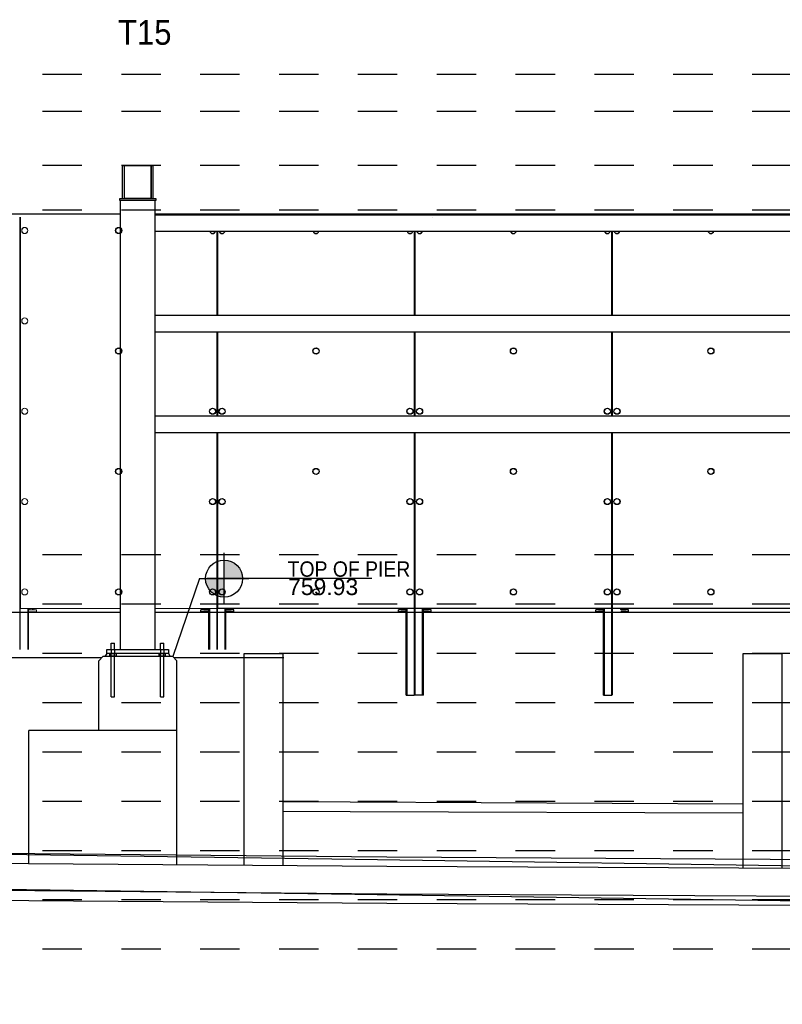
# Paper-space layout 'Layout1' of a CAD drawing. Header units: feet. Extents: x -0.7 to 16.3, y -0.3 to 10.7.
# Tile 32 of 35: x 10.4 to 12.3, y 6.8 to 9.3. Entities that reach past the tile are written whole.
import ezdxf
from ezdxf import colors
from ezdxf.entities.mleader import LeaderData, LeaderLine
from ezdxf.enums import TextEntityAlignment as Align
from ezdxf.math import Vec2, Vec3

# ---------------------------------------------------------------- set-up
doc = ezdxf.new("R2010")
doc.units = ezdxf.units.FT
doc.header["$LTSCALE"] = 0.1
doc.header["$MEASUREMENT"] = 0
doc.linetypes.add('Back Elevation$0$DASHED', pattern=[0.75, 0.5, -0.25])
doc.layers.get('0').update_dxf_attribs({"color": 252})
doc.layers.add('Back Elevation$0$BR_P_Slab_Object', color=3, linetype='Continuous', lineweight=30)
doc.layers.add('Back Elevation$0$SC_Scratch8', color=250, linetype='Continuous', lineweight=0)
for name, color, linetype in [('Back Elevation$0$L-ANNO-ELEVATION', 252, 'Back Elevation$0$DASHED'), ('Back Elevation$0$L-ANNO-NOTE', 30, 'Continuous'), ('Back Elevation$0$L-ANNO-SCREEN', 252, 'Continuous'), ('Back Elevation$0$L-DETL-ANNO', 190, 'Continuous'), ('Back Elevation$0$L-DETL-LINE-.25', 2, 'Continuous'), ('Back Elevation$0$L-SITE-FOUNDATION', 1, 'Continuous'), ('Back Elevation$0$L-SITE-PLANTER', 30, 'Continuous'), ('Back Elevation$0$L-SITE-SOIL', 1, 'Continuous'), ('Back Elevation$0$L-SITE-STEEL COLUMN', 3, 'Continuous')]:
    doc.layers.add(name, color=color, linetype=linetype)
doc.styles.add('Back Elevation$0$ARIAL', font='arial.ttf', dxfattribs={"width": 0.9})
doc.styles.add('Back Elevation$0$Standard', font='arial.ttf')

# ---------------------------------------------------------------- blocks, each defined once
blk = doc.blocks.new('*U34')
h = blk.add_hatch(color=11)
h.dxf.hatch_style = 1
h.paths.add_polyline_path([(0, 0.0938), (0, 0), (0.0938, 0, 0.414214)])
h.paths.add_polyline_path([(0, 0), (-0.0938, 0, 0.414214), (0, -0.0938)])
for points in [[(0, 0), (0, 0.1313)], [(0, -0.125), (0, 0.125)], [(-0.125, 0), (0.125, 0)], [(0, 0), (-0.0875, 0)], [(0.75, 0), (0, 0)]]:
    blk.add_lwpolyline(points)
blk.add_circle((0, 0), 0.0938)
at = {"color": 11, "style": 'Back Elevation$0$ARIAL'}
blk.add_attdef('SPOTELEV', text='', height=0.125, dxfattribs=at).set_placement((0.5037, 0), align=Align.BOTTOM_CENTER)
blk = doc.blocks.new('Back Elevation')
at = {"layer": 'Back Elevation$0$BR_P_Slab_Object', "flags": 128}
for points in [[(1085.89, -176.87), (1011.34, -176.39), (891.34, -175.86), (771.33, -174.97), (651.33, -173.96), (531.33, -173.06), (411.33, -172.53), (291.33, -170.8), (171.33, -170.51), (-77.23, -169.17)], [(1085.89, -185.87), (1011.35, -185.39), (891.35, -184.86), (771.35, -183.97), (651.35, -182.96), (531.34, -182.06), (411.34, -181.53), (291.34, -179.8), (171.34, -179.51), (-77.23, -178.17)]]:
    blk.add_lwpolyline(points, dxfattribs=at)
at = {"layer": 'Back Elevation$0$L-ANNO-ELEVATION'}
for points in [[(1085.89, 17.02), (-77.23, 17.02)], [(1085.89, 8.02), (-77.23, 8.02)], [(1085.89, -5.18), (-77.23, -5.18)], [(1085.89, -15.98), (-77.23, -15.98)], [(1085.89, -99.98), (-77.23, -99.98)], [(1085.89, -111.98), (-77.23, -111.98)], [(1085.89, -123.98), (-77.23, -123.98)], [(1085.89, -135.98), (-77.23, -135.98)], [(1085.89, -147.98), (-77.23, -147.98)], [(1085.89, -159.98), (-77.23, -159.98)], [(1085.89, -171.98), (-77.23, -171.98)], [(1085.89, -183.98), (-77.23, -183.98)], [(1085.89, -195.98), (-77.23, -195.98)]]:
    blk.add_lwpolyline(points, dxfattribs=at)
at = {"layer": 'Back Elevation$0$L-ANNO-SCREEN', "linetype": 'Continuous', "lineweight": 0, "ltscale": 12}
for p, q in [((681.5, -17), (826.43, -17)), ((797.57, -16.89), (826.43, -16.89)), ((801.95, -123.02), (801.95, -17.72)), ((802.04, -17.73), (802.07, -17.73)), ((802.04, -17.73), (802.04, -18.48)), ((802.07, -18.48), (802.04, -18.48)), ((802.07, -123.02), (802.07, -17.72)), ((802.1, -112.97), (802.1, -17.72)), ((834.93, -16.89), (902.57, -16.89)), ((834.93, -17), (902.57, -17)), ((826.43, -112.97), (802.1, -112.97)), ((803.88, -123.02), (803.88, -112.97)), ((803.89, -123.02), (803.89, -112.97)), ((803.99, -123.02), (803.99, -112.97)), ((804, -123.02), (804, -112.97)), ((804.1, -123.02), (804.1, -112.97)), ((804.1, -123.02), (804.1, -112.97)), ((806.01, -113.35), (804.1, -113.35)), ((806.01, -113.85), (804.1, -113.85)), ((804.11, -112.97), (804.11, -113.28)), ((804.2, -113.33), (804.13, -113.29)), ((804.2, -113.33), (804.26, -113.33)), ((804.26, -113.33), (804.73, -113.33)), ((804.39, -113.35), (804.39, -113.33)), ((804.39, -113.97), (804.39, -113.85)), ((804.4, -112.97), (804.4, -113.28)), ((804.73, -113.33), (805.23, -113.33)), ((805.05, -112.97), (805.05, -113.28)), ((805.14, -113.33), (805.14, -113.35)), ((805.14, -113.85), (805.14, -113.97)), ((805.23, -113.33), (805.32, -113.33)), ((805.39, -113.29), (805.32, -113.33)), ((805.39, -113.29), (805.41, -113.28)), ((805.41, -112.97), (805.41, -113.28)), ((806.01, -113.85), (806.01, -113.35)), ((849.98, -112.97), (834.93, -112.97))]:
    blk.add_line(p, q, dxfattribs=at)
at = {"layer": 'Back Elevation$0$L-ANNO-SCREEN'}
for p, q in [((875.8, -16.89), (877.95, -16.89)), ((875.8, -16.89), (875.8, -17)), ((875.8, -17), (877.95, -17)), ((882.68, -16.89), (987.5, -16.89)), ((882.68, -17), (987.5, -17)), ((902.57, -16.89), (902.57, -17)), ((902.57, -17.7), (902.57, -17.72)), ((987.5, -16.89), (1085.89, -16.89)), ((987.5, -16.89), (987.5, -17)), ((849.98, -21.2), (849.98, -41.7)), ((850.01, -41.7), (850.01, -21.2)), ((850.14, -41.7), (850.14, -21.2)), ((850.17, -41.7), (850.17, -21.2)), ((898.04, -21.2), (898.04, -41.7)), ((898.07, -41.7), (898.07, -21.2)), ((898.2, -41.7), (898.2, -21.2)), ((898.23, -41.7), (898.23, -21.2)), ((946.1, -21.2), (946.1, -41.7)), ((946.14, -41.7), (946.14, -21.2)), ((946.26, -41.7), (946.26, -21.2)), ((946.29, -41.7), (946.29, -21.2)), ((849.98, -45.7), (849.98, -66.2)), ((850.01, -66.2), (850.01, -45.7)), ((850.14, -66.2), (850.14, -45.7)), ((850.17, -66.2), (850.17, -45.7)), ((898.04, -45.7), (898.04, -66.2)), ((898.07, -66.2), (898.07, -45.7)), ((898.2, -66.2), (898.2, -45.7)), ((898.23, -66.2), (898.23, -45.7)), ((946.1, -45.7), (946.1, -66.2)), ((946.14, -66.2), (946.14, -45.7)), ((946.26, -66.2), (946.26, -45.7)), ((946.29, -66.2), (946.29, -45.7)), ((849.98, -70.2), (849.98, -112.97)), ((850.01, -123.02), (850.01, -70.2)), ((850.14, -123.02), (850.14, -70.2)), ((850.17, -112.97), (850.17, -70.2)), ((898.04, -70.2), (898.04, -112.97)), ((898.07, -134.1), (898.07, -70.2)), ((898.2, -134.1), (898.2, -70.2)), ((898.23, -112.97), (898.23, -70.2)), ((946.1, -70.2), (946.1, -112.97)), ((946.14, -134.1), (946.14, -70.2)), ((946.26, -134.1), (946.26, -70.2)), ((946.29, -112.97), (946.29, -70.2)), ((826.43, -113.98), (681.5, -113.98)), ((1085.89, -113.97), (834.93, -113.98)), ((846.07, -113.85), (846.07, -113.35)), ((847.98, -113.35), (846.07, -113.35)), ((847.98, -113.85), (846.07, -113.85)), ((846.68, -112.97), (846.68, -113.28)), ((846.76, -113.33), (846.69, -113.29)), ((846.76, -113.33), (846.82, -113.33)), ((846.82, -113.33), (847.29, -113.33)), ((846.95, -113.35), (846.95, -113.33)), ((846.95, -113.97), (846.95, -113.85)), ((846.97, -112.97), (846.97, -113.28)), ((847.29, -113.33), (847.79, -113.33)), ((847.62, -112.97), (847.62, -113.28)), ((847.7, -113.33), (847.7, -113.35)), ((847.7, -113.85), (847.7, -113.97)), ((847.79, -113.33), (847.89, -113.33)), ((847.95, -113.29), (847.89, -113.33)), ((847.95, -113.29), (847.97, -113.28)), ((847.97, -112.97), (847.97, -113.28)), ((847.98, -123.02), (847.98, -112.97)), ((847.99, -123.02), (847.99, -112.97)), ((848.09, -123.02), (848.09, -112.97)), ((848.1, -123.02), (848.1, -112.97)), ((848.19, -123.02), (848.19, -112.97)), ((848.2, -123.02), (848.2, -112.97)), ((898.04, -112.97), (850.17, -112.97)), ((851.94, -123.02), (851.94, -112.97)), ((851.95, -123.02), (851.95, -112.97)), ((852.05, -123.02), (852.05, -112.97)), ((852.06, -123.02), (852.06, -112.97)), ((852.16, -123.02), (852.16, -112.97)), ((852.17, -123.02), (852.17, -112.97)), ((854.07, -113.35), (852.17, -113.35)), ((854.07, -113.85), (852.17, -113.85)), ((852.18, -112.97), (852.18, -113.28)), ((852.26, -113.33), (852.19, -113.29)), ((852.26, -113.33), (852.32, -113.33)), ((852.32, -113.33), (852.79, -113.33)), ((852.45, -113.35), (852.45, -113.33)), ((852.45, -113.97), (852.45, -113.85)), ((852.47, -112.97), (852.47, -113.28)), ((852.79, -113.33), (853.29, -113.33)), ((853.12, -112.97), (853.12, -113.28)), ((853.2, -113.33), (853.2, -113.35)), ((853.2, -113.85), (853.2, -113.97)), ((853.29, -113.33), (853.39, -113.33)), ((853.45, -113.29), (853.39, -113.33)), ((853.45, -113.29), (853.47, -113.28)), ((853.47, -112.97), (853.47, -113.28)), ((854.07, -113.85), (854.07, -113.35)), ((894.14, -113.85), (894.14, -113.35)), ((896.04, -113.35), (894.14, -113.35)), ((896.04, -113.85), (894.14, -113.85)), ((894.74, -112.97), (894.74, -113.28)), ((894.82, -113.33), (894.76, -113.29)), ((894.82, -113.33), (894.88, -113.33)), ((894.88, -113.33), (895.35, -113.33)), ((895.01, -113.35), (895.01, -113.33)), ((895.01, -113.97), (895.01, -113.85)), ((895.03, -112.97), (895.03, -113.28)), ((895.35, -113.33), (895.86, -113.33)), ((895.68, -112.97), (895.68, -113.28)), ((895.76, -113.33), (895.76, -113.35)), ((895.76, -113.85), (895.76, -113.97)), ((895.86, -113.33), (895.95, -113.33)), ((896.02, -113.29), (895.95, -113.33)), ((896.02, -113.29), (896.03, -113.28)), ((896.03, -112.97), (896.03, -113.28)), ((896.04, -134.1), (896.04, -112.97)), ((896.05, -134.1), (896.05, -112.97)), ((896.15, -134.1), (896.15, -112.97)), ((896.16, -134.1), (896.16, -112.97)), ((896.25, -134.1), (896.25, -112.97)), ((896.26, -134.1), (896.26, -112.97)), ((946.1, -112.97), (898.23, -112.97)), ((900.01, -134.1), (900.01, -112.97)), ((900.02, -134.1), (900.02, -112.97)), ((900.11, -134.1), (900.11, -112.97)), ((900.12, -134.1), (900.12, -112.97)), ((900.22, -134.1), (900.22, -112.97)), ((900.23, -134.1), (900.23, -112.97)), ((902.14, -113.35), (900.23, -113.35)), ((902.14, -113.85), (900.23, -113.85)), ((900.24, -112.97), (900.24, -113.28)), ((900.32, -113.33), (900.26, -113.29)), ((900.32, -113.33), (900.38, -113.33)), ((900.38, -113.33), (900.85, -113.33)), ((900.51, -113.35), (900.51, -113.33)), ((900.51, -113.97), (900.51, -113.85)), ((900.53, -112.97), (900.53, -113.28)), ((900.85, -113.33), (901.36, -113.33)), ((901.18, -112.97), (901.18, -113.28)), ((901.26, -113.33), (901.26, -113.35)), ((901.26, -113.85), (901.26, -113.97)), ((901.36, -113.33), (901.45, -113.33)), ((901.52, -113.29), (901.45, -113.33)), ((901.52, -113.29), (901.53, -113.28)), ((901.53, -112.97), (901.53, -113.28)), ((902.14, -113.85), (902.14, -113.35)), ((942.2, -113.85), (942.2, -113.35)), ((944.1, -113.35), (942.2, -113.35)), ((944.1, -113.85), (942.2, -113.85)), ((942.8, -112.97), (942.8, -113.28)), ((942.89, -113.33), (942.82, -113.29)), ((942.89, -113.33), (942.95, -113.33)), ((942.95, -113.33), (943.42, -113.33)), ((943.07, -113.35), (943.07, -113.33)), ((943.07, -113.97), (943.07, -113.85)), ((943.09, -112.97), (943.09, -113.28)), ((943.42, -113.33), (943.92, -113.33)), ((943.74, -112.97), (943.74, -113.28)), ((943.82, -113.33), (943.82, -113.35)), ((943.82, -113.85), (943.82, -113.97)), ((943.92, -113.33), (944.01, -113.33)), ((944.08, -113.29), (944.01, -113.33)), ((944.08, -113.29), (944.1, -113.28)), ((944.1, -112.97), (944.1, -113.28)), ((944.1, -134.1), (944.1, -112.97)), ((944.11, -134.1), (944.11, -112.97)), ((944.21, -134.1), (944.21, -112.97)), ((944.22, -134.1), (944.22, -112.97)), ((944.32, -134.1), (944.32, -112.97)), ((944.33, -134.1), (944.33, -112.97)), ((994.17, -112.97), (946.29, -112.97)), ((950.2, -113.35), (948.29, -113.35)), ((950.2, -113.85), (948.29, -113.85)), ((948.3, -112.97), (948.3, -113.28)), ((948.39, -113.33), (948.32, -113.29)), ((948.39, -113.33), (948.45, -113.33)), ((948.45, -113.33), (948.92, -113.33)), ((948.57, -113.35), (948.57, -113.33)), ((948.57, -113.97), (948.57, -113.85)), ((948.59, -112.97), (948.59, -113.28)), ((948.92, -113.33), (949.42, -113.33)), ((949.24, -112.97), (949.24, -113.28)), ((949.32, -113.33), (949.32, -113.35)), ((949.32, -113.85), (949.32, -113.97)), ((949.42, -113.33), (949.51, -113.33)), ((949.58, -113.29), (949.51, -113.33)), ((949.58, -113.29), (949.6, -113.28)), ((949.6, -112.97), (949.6, -113.28)), ((950.2, -113.85), (950.2, -113.35)), ((896.04, -134.1), (896.05, -134.1)), ((896.05, -134.1), (896.15, -134.1)), ((896.15, -134.1), (896.16, -134.1)), ((896.16, -134.1), (896.25, -134.1)), ((896.25, -134.1), (896.26, -134.1)), ((896.26, -134.1), (898.07, -134.1)), ((898.07, -133.97), (898.2, -133.97)), ((900.01, -134.1), (898.2, -134.1)), ((900.02, -134.1), (900.01, -134.1)), ((900.11, -134.1), (900.02, -134.1)), ((900.12, -134.1), (900.11, -134.1)), ((900.22, -134.1), (900.12, -134.1)), ((900.23, -134.1), (900.22, -134.1)), ((944.1, -134.1), (944.11, -134.1)), ((944.11, -134.1), (944.21, -134.1)), ((944.21, -134.1), (944.22, -134.1)), ((944.22, -134.1), (944.32, -134.1)), ((944.32, -134.1), (944.33, -134.1)), ((944.33, -134.1), (946.14, -134.1)), ((946.14, -133.97), (946.26, -133.97))]:
    blk.add_line(p, q, dxfattribs=at)
at = {"layer": 'Back Elevation$0$L-ANNO-SCREEN', "linetype": 'Continuous', "lineweight": 30, "flags": 128}
blk.add_lwpolyline([(978.14, -160.68), (882.41, -160.2), (866.14, -160.11)], dxfattribs=at)
at = {"layer": 'Back Elevation$0$L-ANNO-SCREEN', "flags": 128}
for points in [[(1085.89, -174.85), (1011.32, -174.25), (891.32, -173.54), (771.32, -172.46), (651.32, -171.26), (531.32, -170.18), (411.32, -169.46), (291.32, -167.54), (171.32, -167.06), (-77.23, -165.32)], [(1085.89, -177.39), (1003.66, -175.91), (883.66, -174.11), (763.66, -172.43), (643.66, -171.23), (523.48, -170.15), (403.66, -169.42)], [(1085.89, -183.85), (1011.32, -183.25), (891.32, -182.54), (771.32, -181.46), (651.32, -180.26), (531.32, -179.18), (411.32, -178.46), (291.32, -176.54), (171.32, -176.06), (-77.23, -174.32)], [(1085.89, -185.9), (1003.52, -184.41), (883.54, -182.61), (763.56, -180.93), (643.58, -179.73), (523.41, -178.64), (403.61, -177.92)]]:
    blk.add_lwpolyline(points, dxfattribs=at)
at = {"layer": 'Back Elevation$0$L-ANNO-SCREEN', "linetype": 'Continuous', "lineweight": 0, "ltscale": 12}
for centre, radius in [((803.17, -20.97), 0.75), ((803.17, -20.97), 0.72), ((803.17, -42.97), 0.75), ((803.17, -42.97), 0.72), ((803.17, -64.97), 0.75), ((803.17, -64.97), 0.72), ((803.17, -86.97), 0.75), ((803.17, -86.97), 0.72), ((803.17, -108.97), 0.75), ((803.17, -108.97), 0.72)]:
    blk.add_circle(centre, radius, dxfattribs=at)
at = {"layer": 'Back Elevation$0$L-ANNO-SCREEN'}
for centre, radius in [((826.04, -20.97), 0.75), ((826.04, -20.97), 0.72), ((826.04, -50.31), 0.75), ((826.04, -50.31), 0.72), ((874.1, -50.31), 0.75), ((874.1, -50.31), 0.72), ((922.17, -50.31), 0.75), ((922.17, -50.31), 0.72), ((970.23, -50.31), 0.75), ((970.23, -50.31), 0.72), ((848.91, -64.97), 0.75), ((848.91, -64.97), 0.72), ((851.23, -64.97), 0.75), ((851.23, -64.97), 0.72), ((896.97, -64.97), 0.75), ((896.97, -64.97), 0.72), ((899.3, -64.97), 0.75), ((899.3, -64.97), 0.72), ((945.04, -64.97), 0.75), ((945.04, -64.97), 0.72), ((947.36, -64.97), 0.75), ((947.36, -64.97), 0.72), ((826.04, -79.64), 0.75), ((826.04, -79.64), 0.72), ((874.1, -79.64), 0.75), ((874.1, -79.64), 0.72), ((922.17, -79.64), 0.75), ((922.17, -79.64), 0.72), ((970.23, -79.64), 0.75), ((970.23, -79.64), 0.72), ((848.91, -86.97), 0.75), ((848.91, -86.97), 0.72), ((851.23, -86.97), 0.75), ((851.23, -86.97), 0.72), ((896.97, -86.97), 0.75), ((896.97, -86.97), 0.72), ((899.3, -86.97), 0.75), ((899.3, -86.97), 0.72), ((945.04, -86.97), 0.75), ((945.04, -86.97), 0.72), ((947.36, -86.97), 0.75), ((947.36, -86.97), 0.72), ((826.04, -108.97), 0.75), ((826.04, -108.97), 0.72), ((848.91, -108.97), 0.75), ((848.91, -108.97), 0.72), ((851.23, -108.97), 0.75), ((851.23, -108.97), 0.72), ((874.1, -108.97), 0.75), ((874.1, -108.97), 0.72), ((896.97, -108.97), 0.75), ((896.97, -108.97), 0.72), ((899.3, -108.97), 0.75), ((899.3, -108.97), 0.72), ((922.17, -108.97), 0.75), ((922.17, -108.97), 0.72), ((945.04, -108.97), 0.75), ((945.04, -108.97), 0.72), ((947.36, -108.97), 0.75), ((947.36, -108.97), 0.72), ((970.23, -108.97), 0.75), ((970.23, -108.97), 0.72)]:
    blk.add_circle(centre, radius, dxfattribs=at)
for centre, radius, start, end in [((848.91, -20.97), 0.75, 197.8124, 342.1876), ((848.91, -20.97), 0.72, 198.5811, 341.4189), ((851.23, -20.97), 0.75, 197.8124, 342.1876), ((851.23, -20.97), 0.72, 198.5811, 341.4189), ((874.1, -20.97), 0.75, 197.8124, 342.1876), ((874.1, -20.97), 0.72, 198.5811, 341.4189), ((896.97, -20.97), 0.75, 197.8124, 342.1876), ((896.97, -20.97), 0.72, 198.5811, 341.4189), ((899.3, -20.97), 0.75, 197.8124, 342.1876), ((899.3, -20.97), 0.72, 198.5813, 341.4187), ((922.17, -20.97), 0.75, 197.8124, 342.1876), ((922.17, -20.97), 0.72, 198.5815, 341.4185), ((945.04, -20.97), 0.75, 197.8124, 342.1876), ((945.04, -20.97), 0.72, 198.5811, 341.4189), ((947.36, -20.97), 0.75, 197.8124, 342.1876), ((947.36, -20.97), 0.72, 198.5811, 341.4189), ((970.23, -20.97), 0.75, 197.8124, 342.1876), ((970.23, -20.97), 0.72, 198.5811, 341.4189)]:
    blk.add_arc(centre, radius, start, end, dxfattribs=at)
at = {"layer": 'Back Elevation$0$L-ANNO-SCREEN', "linetype": 'Continuous', "lineweight": 0, "ltscale": 12}
for points, knots in [([(804.26, -113.33), (804.26, -113.33), (804.23, -113.33), (804.18, -113.32), (804.14, -113.29), (804.11, -113.28)], [0, 0, 0, 0, 0.070103, 0.530791, 1, 1, 1, 1]), ([(804.4, -113.28), (804.38, -113.29), (804.33, -113.32), (804.28, -113.33), (804.26, -113.33)], [0, 0, 0, 0, 0.495458, 1, 1, 1, 1]), ([(804.73, -113.33), (804.72, -113.33), (804.66, -113.33), (804.55, -113.32), (804.45, -113.29), (804.4, -113.28)], [0, 0, 0, 0, 0.070103, 0.530791, 1, 1, 1, 1]), ([(805.05, -113.28), (805, -113.29), (804.89, -113.32), (804.78, -113.33), (804.73, -113.33)], [0, 0, 0, 0, 0.495458, 1, 1, 1, 1]), ([(805.23, -113.33), (805.21, -113.33), (805.16, -113.32), (805.1, -113.3), (805.07, -113.28), (805.05, -113.28)], [0, 0, 0, 0, 0.384439, 0.774498, 1, 1, 1, 1]), ([(805.41, -113.28), (805.39, -113.29), (805.34, -113.31), (805.28, -113.33), (805.25, -113.33), (805.23, -113.33)], [0, 0, 0, 0, 0.376632, 0.756732, 1, 1, 1, 1])]:
    blk.add_open_spline(points, degree=3, knots=knots, dxfattribs=at)
at = {"layer": 'Back Elevation$0$L-ANNO-SCREEN'}
for points, knots in [([(846.82, -113.33), (846.82, -113.33), (846.79, -113.33), (846.74, -113.32), (846.7, -113.29), (846.68, -113.28)], [0, 0, 0, 0, 0.070103, 0.530791, 1, 1, 1, 1]), ([(846.97, -113.28), (846.94, -113.29), (846.9, -113.32), (846.85, -113.33), (846.82, -113.33)], [0, 0, 0, 0, 0.495458, 1, 1, 1, 1]), ([(847.29, -113.33), (847.28, -113.33), (847.22, -113.33), (847.12, -113.32), (847.02, -113.29), (846.97, -113.28)], [0, 0, 0, 0, 0.070103, 0.530791, 1, 1, 1, 1]), ([(847.62, -113.28), (847.56, -113.29), (847.46, -113.32), (847.35, -113.33), (847.29, -113.33)], [0, 0, 0, 0, 0.495458, 1, 1, 1, 1]), ([(847.79, -113.33), (847.77, -113.33), (847.72, -113.32), (847.66, -113.3), (847.63, -113.28), (847.62, -113.28)], [0, 0, 0, 0, 0.384439, 0.774498, 1, 1, 1, 1]), ([(847.97, -113.28), (847.95, -113.29), (847.91, -113.31), (847.85, -113.33), (847.81, -113.33), (847.79, -113.33)], [0, 0, 0, 0, 0.376632, 0.756732, 1, 1, 1, 1]), ([(852.32, -113.33), (852.32, -113.33), (852.29, -113.33), (852.24, -113.32), (852.2, -113.29), (852.18, -113.28)], [0, 0, 0, 0, 0.070103, 0.530791, 1, 1, 1, 1]), ([(852.47, -113.28), (852.44, -113.29), (852.4, -113.32), (852.35, -113.33), (852.32, -113.33)], [0, 0, 0, 0, 0.495458, 1, 1, 1, 1]), ([(852.79, -113.33), (852.78, -113.33), (852.72, -113.33), (852.62, -113.32), (852.52, -113.29), (852.47, -113.28)], [0, 0, 0, 0, 0.070103, 0.530791, 1, 1, 1, 1]), ([(853.12, -113.28), (853.06, -113.29), (852.96, -113.32), (852.85, -113.33), (852.79, -113.33)], [0, 0, 0, 0, 0.495458, 1, 1, 1, 1]), ([(853.29, -113.33), (853.27, -113.33), (853.22, -113.32), (853.16, -113.3), (853.13, -113.28), (853.12, -113.28)], [0, 0, 0, 0, 0.384439, 0.774498, 1, 1, 1, 1]), ([(853.47, -113.28), (853.45, -113.29), (853.41, -113.31), (853.35, -113.33), (853.31, -113.33), (853.29, -113.33)], [0, 0, 0, 0, 0.376632, 0.756732, 1, 1, 1, 1]), ([(894.88, -113.33), (894.88, -113.33), (894.85, -113.33), (894.8, -113.32), (894.76, -113.29), (894.74, -113.28)], [0, 0, 0, 0, 0.070103, 0.530791, 1, 1, 1, 1]), ([(895.03, -113.28), (895.01, -113.29), (894.96, -113.32), (894.91, -113.33), (894.88, -113.33)], [0, 0, 0, 0, 0.495458, 1, 1, 1, 1]), ([(895.35, -113.33), (895.35, -113.33), (895.29, -113.33), (895.18, -113.32), (895.08, -113.29), (895.03, -113.28)], [0, 0, 0, 0, 0.070103, 0.530791, 1, 1, 1, 1]), ([(895.68, -113.28), (895.62, -113.29), (895.52, -113.32), (895.41, -113.33), (895.35, -113.33)], [0, 0, 0, 0, 0.495458, 1, 1, 1, 1]), ([(895.86, -113.33), (895.83, -113.33), (895.79, -113.32), (895.73, -113.3), (895.69, -113.28), (895.68, -113.28)], [0, 0, 0, 0, 0.384439, 0.774498, 1, 1, 1, 1]), ([(896.03, -113.28), (896.01, -113.29), (895.97, -113.31), (895.91, -113.33), (895.87, -113.33), (895.86, -113.33)], [0, 0, 0, 0, 0.376632, 0.756732, 1, 1, 1, 1]), ([(900.38, -113.33), (900.38, -113.33), (900.35, -113.33), (900.3, -113.32), (900.26, -113.29), (900.24, -113.28)], [0, 0, 0, 0, 0.070103, 0.530791, 1, 1, 1, 1]), ([(900.53, -113.28), (900.51, -113.29), (900.46, -113.32), (900.41, -113.33), (900.38, -113.33)], [0, 0, 0, 0, 0.495458, 1, 1, 1, 1]), ([(900.85, -113.33), (900.85, -113.33), (900.79, -113.33), (900.68, -113.32), (900.58, -113.29), (900.53, -113.28)], [0, 0, 0, 0, 0.070103, 0.530791, 1, 1, 1, 1]), ([(901.18, -113.28), (901.12, -113.29), (901.02, -113.32), (900.91, -113.33), (900.85, -113.33)], [0, 0, 0, 0, 0.495458, 1, 1, 1, 1]), ([(901.36, -113.33), (901.33, -113.33), (901.29, -113.32), (901.23, -113.3), (901.19, -113.28), (901.18, -113.28)], [0, 0, 0, 0, 0.384439, 0.774498, 1, 1, 1, 1]), ([(901.53, -113.28), (901.51, -113.29), (901.47, -113.31), (901.41, -113.33), (901.37, -113.33), (901.36, -113.33)], [0, 0, 0, 0, 0.376632, 0.756732, 1, 1, 1, 1]), ([(942.95, -113.33), (942.94, -113.33), (942.92, -113.33), (942.87, -113.32), (942.82, -113.29), (942.8, -113.28)], [0, 0, 0, 0, 0.070103, 0.530791, 1, 1, 1, 1]), ([(943.09, -113.28), (943.07, -113.29), (943.02, -113.32), (942.97, -113.33), (942.95, -113.33)], [0, 0, 0, 0, 0.495458, 1, 1, 1, 1]), ([(943.42, -113.33), (943.41, -113.33), (943.35, -113.33), (943.24, -113.32), (943.14, -113.29), (943.09, -113.28)], [0, 0, 0, 0, 0.070103, 0.530791, 1, 1, 1, 1]), ([(943.74, -113.28), (943.69, -113.29), (943.58, -113.32), (943.47, -113.33), (943.42, -113.33)], [0, 0, 0, 0, 0.495458, 1, 1, 1, 1]), ([(943.92, -113.33), (943.9, -113.33), (943.85, -113.32), (943.79, -113.3), (943.75, -113.28), (943.74, -113.28)], [0, 0, 0, 0, 0.384439, 0.774498, 1, 1, 1, 1]), ([(944.1, -113.28), (944.07, -113.29), (944.03, -113.31), (943.97, -113.33), (943.93, -113.33), (943.92, -113.33)], [0, 0, 0, 0, 0.376632, 0.756732, 1, 1, 1, 1]), ([(948.45, -113.33), (948.44, -113.33), (948.42, -113.33), (948.37, -113.32), (948.32, -113.29), (948.3, -113.28)], [0, 0, 0, 0, 0.070103, 0.530791, 1, 1, 1, 1]), ([(948.59, -113.28), (948.57, -113.29), (948.52, -113.32), (948.47, -113.33), (948.45, -113.33)], [0, 0, 0, 0, 0.495458, 1, 1, 1, 1]), ([(948.92, -113.33), (948.91, -113.33), (948.85, -113.33), (948.74, -113.32), (948.64, -113.29), (948.59, -113.28)], [0, 0, 0, 0, 0.070103, 0.530791, 1, 1, 1, 1]), ([(949.24, -113.28), (949.19, -113.29), (949.08, -113.32), (948.97, -113.33), (948.92, -113.33)], [0, 0, 0, 0, 0.495458, 1, 1, 1, 1]), ([(949.42, -113.33), (949.4, -113.33), (949.35, -113.32), (949.29, -113.3), (949.25, -113.28), (949.24, -113.28)], [0, 0, 0, 0, 0.384439, 0.774498, 1, 1, 1, 1]), ([(949.6, -113.28), (949.57, -113.29), (949.53, -113.31), (949.47, -113.33), (949.43, -113.33), (949.42, -113.33)], [0, 0, 0, 0, 0.376632, 0.756732, 1, 1, 1, 1])]:
    blk.add_open_spline(points, degree=3, knots=knots, dxfattribs=at)
at = {"layer": 'Back Elevation$0$L-DETL-ANNO'}
blk.add_lwpolyline([(845.7, -105.74), (839.2, -124.73)], dxfattribs=at)
at = {"layer": 'Back Elevation$0$L-DETL-LINE-.25'}
for points in [[(824.25, -121.44), (825, -121.44)], [(824.25, -122.98), (824.25, -121.44)], [(825, -122.98), (825, -121.44)], [(836.25, -122.98), (836.25, -121.44)], [(836.25, -121.44), (837, -121.44)], [(837, -122.98), (837, -121.44)], [(824.25, -134.55), (824.25, -123.98)], [(825, -134.55), (825, -123.98)], [(836.25, -134.55), (836.25, -123.98)], [(837, -134.55), (837, -123.98)], [(824.25, -134.55), (825, -134.55)], [(836.25, -134.55), (837, -134.55)]]:
    blk.add_lwpolyline(points, dxfattribs=at)
for points in [[(838.18, -123.98), (823.18, -123.98), (823.18, -122.98), (838.18, -122.98)], [(823.86, -123.98), (825.39, -123.98), (825.39, -124.59), (823.86, -124.59)], [(835.86, -123.98), (837.39, -123.98), (837.39, -124.59), (835.86, -124.59)]]:
    blk.add_lwpolyline(points, close=True, dxfattribs=at)
at = {"layer": 'Back Elevation$0$L-DETL-LINE-.25', "color": 252, "linetype": 'Back Elevation$0$DASHED'}
for points in [[(824.25, -122.98), (824.25, -123.98)], [(825, -122.98), (825, -123.98)], [(836.25, -122.98), (836.25, -123.98)], [(837, -122.98), (837, -123.98)]]:
    blk.add_lwpolyline(points, dxfattribs=at)
at = {"layer": 'Back Elevation$0$L-SITE-FOUNDATION'}
for points in [[(823.18, -123.98), (822.65, -124.73)], [(838.18, -123.98), (838.61, -124.73)], [(821.18, -142.73), (821.18, -125.74)], [(821.2, -125.73), (822.2, -124.73)], [(839.2, -124.73), (822.2, -124.73)], [(839.2, -124.73), (840.2, -125.73)], [(840.18, -175.48), (840.2, -125.73)], [(804.18, -175.21), (804.18, -142.73)], [(840.18, -142.73), (804.18, -142.73)]]:
    blk.add_lwpolyline(points, dxfattribs=at)
at = {"layer": 'Back Elevation$0$L-SITE-PLANTER'}
for points in [[(856.62, -123.98), (866.12, -123.98)], [(856.62, -175.6), (856.62, -123.98)], [(866.12, -175.67), (866.12, -123.98)], [(978.13, -176.24), (978.13, -123.98)], [(978.13, -123.98), (987.63, -123.98)], [(987.63, -176.28), (987.63, -123.98)]]:
    blk.add_lwpolyline(points, dxfattribs=at)
at = {"layer": 'Back Elevation$0$L-SITE-SOIL'}
for points in [[(686.01, -124.98), (821.95, -124.98)], [(839.45, -124.98), (866.27, -124.98)]]:
    blk.add_lwpolyline(points, dxfattribs=at)
at = {"layer": 'Back Elevation$0$L-SITE-STEEL COLUMN'}
for points in [[(826.93, -13.18), (826.93, -5.18)], [(826.93, -5.18), (827.43, -5.18)], [(827.43, -13.18), (827.43, -5.18)], [(833.93, -13.18), (833.93, -5.18)], [(833.93, -5.18), (834.43, -5.18)], [(834.43, -13.18), (834.43, -5.18)], [(1009.43, -17.2), (834.93, -17.2)], [(1009.43, -21.2), (834.93, -21.2)], [(1009.43, -41.7), (834.93, -41.7)], [(1009.43, -45.7), (834.93, -45.7)], [(1009.43, -66.2), (834.93, -66.2)], [(1009.43, -70.2), (834.93, -70.2)]]:
    blk.add_lwpolyline(points, dxfattribs=at)
for points in [[(833.93, -5.18), (833.93, -13.18), (827.43, -13.18), (827.43, -5.18)], [(826.3, -13.18), (835.05, -13.18), (835.05, -13.68), (826.3, -13.68)], [(826.43, -13.68), (826.43, -122.98), (834.93, -122.98), (834.93, -13.68)]]:
    blk.add_lwpolyline(points, close=True, dxfattribs=at)
at = {"layer": 'Back Elevation$0$SC_Scratch8', "linetype": 'Continuous', "lineweight": 30, "flags": 128}
blk.add_lwpolyline([(978.14, -162.87), (882.4, -162.54), (866.13, -162.47)], dxfattribs=at)
at = {"layer": 'Back Elevation$0$L-DETL-ANNO'}
ref = blk.add_blockref('*U34', (851.7, -105.74), dxfattribs=dict(at, xscale=48, yscale=48, zscale=48))
ref.add_attrib('SPOTELEV', '759.93', dxfattribs={"layer": '0', "color": 11, "height": 4, "style": 'Back Elevation$0$Standard'}).set_placement((875.82, -105.74), align=Align.TOP_CENTER)
at = {"layer": 'Back Elevation$0$L-ANNO-NOTE'}
ml = blk.add_multileader_mtext('Standard', dxfattribs=at)
ml.set_content('TOP OF PIER', color=11, style='Back Elevation$0$ARIAL')
ml.set_leader_properties()
ml.build(insert=Vec2(0, 0))
ml.multileader.update_dxf_attribs({"has_dogleg": 0, "dogleg_length": 0.36, "arrow_head_size": 3.75, "scale": 10})
ctx = ml.context
ctx.base_point, ctx.scale, ctx.char_height, ctx.arrow_head_size, ctx.landing_gap_size, ctx.plane_origin = Vec3(865.69, -103.44), 10, 3.75, 3.75, 1.5, Vec3(845.71, -116.24)
notes = []
notes.append((ctx, [(0, (0, 0, 0), (0, 0), (1, 0), 1, [])]))
ctx.mtext.insert, ctx.mtext.flow_direction = Vec3(867.19, -101.53), 5
ml = blk.add_multileader_mtext('Standard', dxfattribs=at)
ml.set_content('TOP OF PIER', color=11, style='Back Elevation$0$ARIAL')
ml.set_leader_properties()
ml.build(insert=Vec2(0, 0))
ml.multileader.update_dxf_attribs({"has_dogleg": 0, "dogleg_length": 0.36, "arrow_head_size": 3.75, "scale": 10})
ctx = ml.context
ctx.base_point, ctx.scale, ctx.char_height, ctx.arrow_head_size, ctx.landing_gap_size, ctx.plane_origin = Vec3(1048.69, -103.44), 10, 3.75, 3.75, 1.5, Vec3(1028.71, -116.24)
notes.append((ctx, [(0, (0, 0, 0), (0, 0), (1, 0), 1, [])]))
ctx.mtext.insert, ctx.mtext.flow_direction = Vec3(1050.19, -101.53), 5
ml = blk.add_multileader_mtext('Standard', dxfattribs=at)
ml.set_content('TOP OF TRELLIS BACK', color=11, style='Back Elevation$0$ARIAL')
ml.set_leader_properties()
ml.build(insert=Vec2(0, 0))
ml.multileader.update_dxf_attribs({"has_dogleg": 0, "dogleg_length": 0.36, "arrow_head_size": 3.75, "scale": 10})
ctx = ml.context
ctx.base_point, ctx.scale, ctx.char_height, ctx.arrow_head_size, ctx.landing_gap_size, ctx.plane_origin = Vec3(759.12, -261.48), 10, 3.75, 3.75, 1.5, Vec3(739.15, -274.28)
notes.append((ctx, [(0, (0, 0, 0), (0, 0), (1, 0), 1, [])]))
ctx.mtext.insert, ctx.mtext.flow_direction = Vec3(760.62, -259.57), 5
ml = blk.add_multileader_mtext('Standard', dxfattribs=at)
ml.set_content('MATCHLINE', color=11, style='Back Elevation$0$ARIAL')
ml.set_leader_properties()
ml.build(insert=Vec2(0, 0))
ml.multileader.update_dxf_attribs({"has_dogleg": 0, "dogleg_length": 0.36, "arrow_head_size": 3.75, "scale": 10})
ctx = ml.context
ctx.base_point, ctx.scale, ctx.char_height, ctx.arrow_head_size, ctx.landing_gap_size, ctx.plane_origin, ctx.plane_x_axis, ctx.plane_y_axis = Vec3(1091.42, -94.98), 10, 3.75, 3.75, 1.5, Vec3(1104.23, -114.96), Vec3(0, 1), Vec3(-1, 0)
notes.append((ctx, [(0, (0, 0, 0), (0, 0), (1, 0), 1, [])]))
ctx.mtext.insert, ctx.mtext.text_direction, ctx.mtext.rotation, ctx.mtext.flow_direction = Vec3(1089.52, -93.48), Vec3(0, 1), 1.570796, 5
at = {"layer": 'Back Elevation$0$L-DETL-ANNO'}
ml = blk.add_multileader_mtext('Standard', dxfattribs=at)
ml.set_content('T16', color=11, style='Back Elevation$0$ARIAL')
ml.set_leader_properties()
ml.build(insert=Vec2(0, 0))
ml.multileader.update_dxf_attribs({"has_dogleg": 0, "dogleg_length": 0.36, "arrow_head_size": 6, "scale": 48})
ctx = ml.context
ctx.base_point, ctx.scale, ctx.char_height, ctx.arrow_head_size, ctx.landing_gap_size, ctx.plane_origin = Vec3(1004.41, 27.2), 48, 6, 6, 4.5, Vec3(972.29, 48.96)
notes.append((ctx, [(0, (0, 0, 0), (0, 0), (1, 0), 1, [])]))
ctx.mtext.insert, ctx.mtext.flow_direction = Vec3(1008.91, 30.26), 5
ml = blk.add_multileader_mtext('Standard', dxfattribs=at)
ml.set_content('T15', color=11, style='Back Elevation$0$ARIAL')
ml.set_leader_properties()
ml.build(insert=Vec2(0, 0))
ml.multileader.update_dxf_attribs({"has_dogleg": 0, "dogleg_length": 0.36, "arrow_head_size": 6, "scale": 48})
ctx = ml.context
ctx.base_point, ctx.scale, ctx.char_height, ctx.arrow_head_size, ctx.landing_gap_size, ctx.plane_origin = Vec3(821.4, 27.2), 48, 6, 6, 4.5, Vec3(789.29, 48.96)
notes.append((ctx, [(0, (0, 0, 0), (0, 0), (1, 0), 1, [])]))
ctx.mtext.insert, ctx.mtext.flow_direction = Vec3(825.9, 30.26), 5
for ctx, leaders in notes:
    for number, flags, end, landing, length, lines in leaders:
        leader = LeaderData()
        leader.index, (leader.has_last_leader_line, leader.has_dogleg_vector, leader.attachment_direction) = number, flags
        leader.last_leader_point, leader.dogleg_vector, leader.dogleg_length = Vec3(end), Vec3(landing), length
        for number, points, colour, breaks in lines:
            line = LeaderLine()
            line.index, line.vertices, line.color, line.breaks = number, Vec3.list(points), colors.encode_raw_color(colour), breaks
            leader.lines.append(line)
        ctx.leaders.append(leader)

psp = doc.layouts.get("Layout1")

# ---------------------------------------------------------------- block references
at = {"xscale": 0.01041666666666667, "yscale": 0.01041666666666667, "zscale": 0.01041666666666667}
psp.add_blockref('Back Elevation', (2.0586, 9.0274), dxfattribs=at)

doc.saveas('drawing.dxf')
